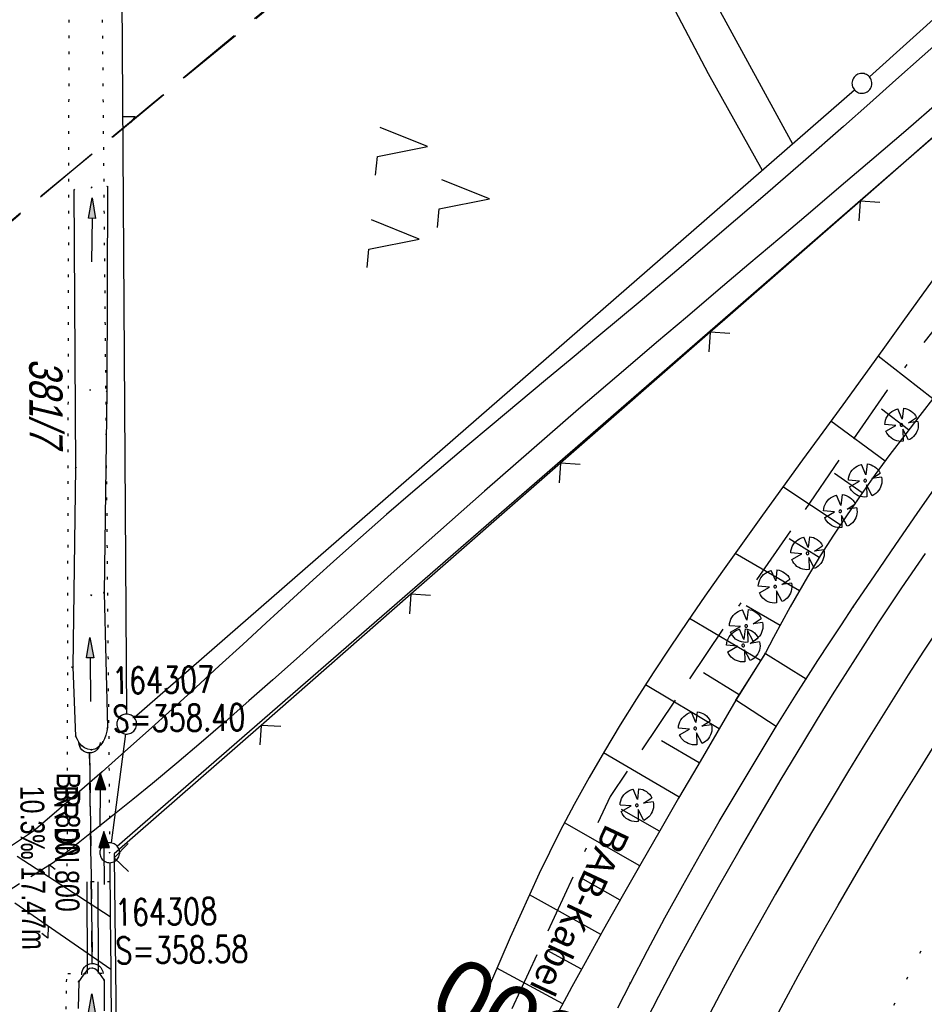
# Model space of a CAD drawing. Extents: x 510037 to 510706, y 460701 to 461658.
# Tile 19 of 34: x 510305 to 510373, y 461220 to 461294. Entities that reach past the tile are written whole.
import ezdxf
from ezdxf.enums import TextEntityAlignment as Align

# ---------------------------------------------------------------- set-up
doc = ezdxf.new("R2010")
doc.units = 0
doc.header["$LTSCALE"] = 10
doc.header["$MEASUREMENT"] = 0
for name, pattern in [('ACAD_ISO16W100', [73, 15, -6.5, 15, -6.5, 15, -7, 1, -7]), ('AUSGEZOGEN', [0]), ('LT00', [0]), ('LT05', [0.7, 0.5, -0.2]), ('LT07', [0.22, 0.02, -0.2]), ('LT11', [0.3, 0.2, -0.1]), ('LT12', [0.4, 0.3, -0.1]), ('LT17', [0.15, 0.1, -0.05]), ('PUNKTX2_STR', [0.6, 0.1, -0.5]), ('STRICHLINIE2', [0.375, 0.25, -0.125])]:
    doc.linetypes.add(name, pattern=pattern)
doc.layers.get('0').update_dxf_attribs({"linetype": 'LT00'})
for name, color, linetype in [('--EK_FBR', 1, 'LT00'), ('--EK_Halt-Pfeil', 4, 'LT00'), ('--EK_Haltung', 7, 'STRICHLINIE2'), ('--EK_Haltung-Text', 140, 'LT00'), ('--EK_Schacht-Text', 5, 'LT00'), ('--EK_ST-93-1', 30, 'LT17'), ('--EL_DFK_AB_L', 21, 'LT00'), ('--EL_DFK_AB_P', 7, 'LT00'), ('--EL_Halt-Pfeil', 4, 'LT00'), ('--EL_Haltung', 182, 'STRICHLINIE2'), ('--EL_Haltung-Text', 182, 'LT00'), ('BAB-KABEL', 220, 'ACAD_ISO16W100'), ('BAB-KABEL_TEXT', 221, 'Continuous'), ('DFK_AB_L', 21, 'LT00'), ('DFK_AB_P', 7, 'LT00'), ('DFK_FLUR_NR', 250, 'LT00'), ('DFK_GZPKT', 250, 'LT00'), ('DFK_KATASTER', 250, 'LT00'), ('DFK_NUTZUNG', 250, 'LT00'), ('DFK_NUTZUNGSGRENZE', 70, 'PUNKTX2_STR'), ('DFK_TOPO-ANL', 252, 'LT00'), ('DL', 182, 'LT12'), ('DL_PFEIL', 201, 'LT00'), ('DL_TEXT', 182, 'LT00'), ('FFH', 61, 'LT05'), ('NSG', 61, 'LT05'), ('PFEIL', 140, 'AUSGEZOGEN'), ('V108_AFBR_BAB', 250, 'LT00'), ('V108_BAUM', 250, 'LT00'), ('V108_BOESCH', 250, 'LT00'), ('V108_BOSCHUNG', 250, 'LT00'), ('V108_FELDWEG', 250, 'LT11'), ('V108_GEHOELZ', 250, 'LT07'), ('V108_GEHWEG', 250, 'LT00'), ('V108_GRABEN', 250, 'LT00'), ('V108_PARK_MS', 1, 'LT00'), ('V108_PK_GR', 1, 'LT00'), ('V108_UK_DURCH', 182, 'LT00'), ('V108_ZAUN', 40, 'LT00')]:
    doc.layers.add(name, color=color, linetype=linetype)
doc.styles.add('Beschrift', font='ARIAL.TTF')
doc.styles.add('Haltungsbeschriftung', font='ARIAL.TTF', dxfattribs={"width": 0.75})
doc.styles.add('schachtbeschriftung', font='romans.shx', dxfattribs={"width": 0.75, "height": 2})
doc.styles.get("Standard").update_dxf_attribs({"font": 'ARIAL.TTF'})

# ---------------------------------------------------------------- blocks, each defined once
blk = doc.blocks.new('SYMB7050')
at = {"color": 0, "linetype": 'ByBlock'}
blk.add_lwpolyline([(0, 0), (0, 0.093), (0.046, 0.058)], dxfattribs=at)
blk = doc.blocks.new('SYMB7010')
at = {"color": 0, "linetype": 'ByBlock'}
for points in [[(-0.031408, 0.499213), (-0.093728, 0.49134), (-0.15457, 0.475719), (-0.212975, 0.452595), (-0.268021, 0.422333), (-0.31884, 0.385411), (-0.36463, 0.342411), (-0.40467, 0.29401), (-0.438329, 0.240973), (-0.465074, 0.184136), (-0.484486, 0.124395), (-0.496256, 0.062692), (-0.5002, 0)], [(0.5002, 0), (0.496256, 0.062692), (0.484485, 0.124395), (0.465074, 0.184136), (0.438329, 0.240973), (0.40467, 0.29401), (0.36463, 0.342411), (0.31884, 0.385411), (0.268021, 0.422333), (0.212975, 0.452595), (0.15457, 0.475719), (0.093728, 0.49134), (0.031408, 0.499213), (-0.031408, 0.499213)], [(-0.5002, 0), (-0.496256, -0.062692), (-0.484486, -0.124395), (-0.465075, -0.184136), (-0.438329, -0.240973), (-0.404671, -0.29401), (-0.36463, -0.342411), (-0.31884, -0.385411), (-0.268021, -0.422333), (-0.212975, -0.452595), (-0.154571, -0.475719), (-0.093728, -0.49134), (-0.031408, -0.499213), (0.031408, -0.499213)], [(0.031408, -0.499213), (0.093728, -0.491341), (0.15457, -0.475719), (0.212975, -0.452595), (0.268021, -0.422333), (0.31884, -0.385411), (0.36463, -0.342411), (0.404671, -0.294011), (0.438329, -0.240974), (0.465075, -0.184136), (0.484486, -0.124395), (0.496256, -0.062692), (0.500201, 0)]]:
    blk.add_lwpolyline(points, dxfattribs=at)
blk = doc.blocks.new('SYMB0003')
at = {"color": 0, "linetype": 'ByBlock'}
for p, q in [((-0.015712, 0), (0.010166, 0.012015)), ((0, -0.021257), (-0.015712, 0)), ((0.010166, 0.012015), (0, -0.021257))]:
    blk.add_line(p, q, dxfattribs=at)
for points in [[(-0.031395, 0.499013), (-0.093691, 0.491144), (-0.154509, 0.475528), (-0.21289, 0.452414), (-0.267913, 0.422164), (-0.318712, 0.385257), (-0.364484, 0.342274), (-0.404509, 0.293893), (-0.438154, 0.240877), (-0.464888, 0.184062), (-0.484292, 0.124345), (-0.496058, 0.062667), (-0.5, 0)], [(0.5, 0), (0.496057, 0.062667), (0.484292, 0.124345), (0.464888, 0.184062), (0.438153, 0.240877), (0.404509, 0.293893), (0.364484, 0.342274), (0.318712, 0.385257), (0.267913, 0.422164), (0.21289, 0.452414), (0.154509, 0.475528), (0.093691, 0.491144), (0.031395, 0.499013), (-0.031395, 0.499013)], [(-0.5, 0), (-0.496058, -0.062667), (-0.484292, -0.124345), (-0.464888, -0.184062), (-0.438154, -0.240877), (-0.404509, -0.293893), (-0.364485, -0.342274), (-0.318712, -0.385257), (-0.267914, -0.422164), (-0.21289, -0.452414), (-0.154509, -0.475529), (-0.093691, -0.491144), (-0.031395, -0.499014), (0.031395, -0.499014)], [(0.031395, -0.499014), (0.093691, -0.491144), (0.154509, -0.475529), (0.21289, -0.452414), (0.267914, -0.422164), (0.318712, -0.385257), (0.364485, -0.342274), (0.404509, -0.293893), (0.438154, -0.240877), (0.464889, -0.184062), (0.484292, -0.124345), (0.496058, -0.062667), (0.5, 0)]]:
    blk.add_lwpolyline(points, dxfattribs=at)
blk = doc.blocks.new('SYMB7221')
at = {"color": 0, "linetype": 'ByBlock'}
for p, q in [((0, 0.435), (-0.11, 0.065)), ((0.11, 0.065), (0, 0.435)), ((0.25, 0.065), (0.11, 0.065)), ((-0.35, -0.065), (-0.46, -0.435)), ((0.35, -0.065), (0.24, -0.435))]:
    blk.add_line(p, q, dxfattribs=at)
for points in [[(-0.1, -0.435), (-0.24, -0.435), (-0.35, -0.065)], [(0.6, -0.435), (0.46, -0.435), (0.35, -0.065)]]:
    blk.add_lwpolyline(points, dxfattribs=at)
blk = doc.blocks.new('SYMB0070')
at = {"color": 0, "linetype": 'ByBlock'}
for p, q in [((-0.5, 0), (0.2, 0)), ((0.5, 0), (0.2, 0.1)), ((0.2, 0.1), (0.2, 0)), ((0.468, 0), (0.21, 0.086)), ((0.21, 0.086), (0.21, -0.086)), ((0.21, -0.086), (0.468, 0)), ((0.22, -0.072), (0.437, 0)), ((0.23, -0.058), (0.405, 0)), ((0.24, -0.045), (0.374, 0)), ((0.342, 0), (0.25, 0.031)), ((0.25, 0.031), (0.25, -0.031)), ((0.25, -0.031), (0.342, 0)), ((0.26, -0.017), (0.31, 0)), ((0.27, -0.003), (0.279, 0))]:
    blk.add_line(p, q, dxfattribs=at)
for points in [[(0.2, 0), (0.2, -0.1), (0.5, 0)], [(0.437, 0), (0.22, 0.072), (0.22, -0.072)], [(0.405, 0), (0.23, 0.058), (0.23, -0.058)], [(0.374, 0), (0.24, 0.045), (0.24, -0.045)], [(0.31, 0), (0.26, 0.017), (0.26, -0.017)], [(0.279, 0), (0.27, 0.003), (0.27, -0.003)]]:
    blk.add_lwpolyline(points, dxfattribs=at)
blk = doc.blocks.new('Pfreil3')
at = {"layer": 'PFEIL'}
blk.add_hatch(color=256, dxfattribs=at).paths.add_polyline_path([(-1.549, 0.273), (-1.549, -0.273), (0, 0)])
for p, q in [((-1.549, 0), (-4.831, 0)), ((-1.549, -0.273), (-1.549, 0.273)), ((-1.549, 0.273), (0, 0)), ((0, 0), (-1.549, -0.273))]:
    blk.add_line(p, q, dxfattribs=at)
blk = doc.blocks.new('SYMB0011')
at = {"color": 0, "linetype": 'ByBlock'}
for p, q in [((0.5, 0), (-0.5, 0)), ((0, 0.5), (0, -0.5))]:
    blk.add_line(p, q, dxfattribs=at)
blk = doc.blocks.new('SYMB1107')
at = {"color": 0, "linetype": 'ByBlock'}
for points in [[(-0.2, 0), (-0.196157, 0.039018), (-0.184776, 0.076537), (-0.166294, 0.111114), (-0.141421, 0.141421), (-0.111114, 0.166294), (-0.076537, 0.184776), (-0.039018, 0.196157), (0, 0.2)], [(0, 0.2), (0.039018, 0.196157), (0.076537, 0.184776), (0.111114, 0.166294), (0.141421, 0.141421), (0.166294, 0.111114), (0.184776, 0.076537), (0.196157, 0.039018), (0.2, 0)]]:
    blk.add_lwpolyline(points, dxfattribs=at)
blk = doc.blocks.new('SYMB1122')
at = {"color": 0, "linetype": 'ByBlock'}
for p, q in [((0.311075, 0.391979), (0.09863, 0.092887)), ((0.09863, 0.092887), (0.418246, 0.260377)), ((-0.475333, -0.172973), (-0.166954, -0.06134)), ((-0.166954, -0.06134), (-0.386962, -0.319059)), ((0.008901, -0.038997), (0.02494, -0.031273)), ((0.377481, -0.336756), (0.093097, -0.145464)), ((0.093097, -0.145464), (0.215406, -0.456826)), ((0.022929, -0.501191), (-0.043246, -0.49913))]:
    blk.add_line(p, q, dxfattribs=at)
for points in [[(-0.508141, 0.010932), (-0.503002, 0.073258), (-0.489922, 0.134413), (-0.469118, 0.19339), (-0.440931, 0.249215), (-0.405825, 0.300971)], [(-0.316293, 0.394214), (-0.150355, 0.155979), (-0.405806, 0.30112)], [(-0.316355, 0.394287), (-0.266036, 0.429988), (-0.211684, 0.459185), (-0.154136, 0.481431), (-0.094277, 0.496382), (-0.033028, 0.50381), (0.028669, 0.503599)], [(0.028669, 0.503599), (0.089866, 0.495753), (0.149621, 0.480392), (0.207015, 0.457753), (0.261166, 0.428184), (0.31124, 0.39214)], [(-0.475728, -0.172816), (-0.494391, -0.113127), (-0.505255, -0.05154), (-0.508141, 0.010932)], [(-0.02494, 0.031273), (-0.036039, 0.017355), (-0.04, 0)], [(-0.04, 0), (-0.036039, -0.017355), (-0.02494, -0.031273), (-0.008901, -0.038997), (0.008901, -0.038997)], [(0.008901, 0.038997), (-0.008901, 0.038997), (-0.02494, 0.031273)], [(0.04, 0), (0.036039, 0.017355), (0.02494, 0.031273), (0.008901, 0.038997)], [(0.02494, -0.031273), (0.036039, -0.017355), (0.04, 0)], [(0.418338, 0.260323), (0.450658, 0.204641), (0.475368, 0.14519), (0.492037, 0.083003), (0.500376, 0.019163), (0.500238, -0.045218), (0.491628, -0.109022), (0.474694, -0.171137), (0.449731, -0.230483), (0.417173, -0.286026), (0.377588, -0.336801)], [(-0.043246, -0.49913), (-0.108608, -0.48859), (-0.172076, -0.469745), (-0.232599, -0.442906), (-0.289176, -0.408519), (-0.340869, -0.367153), (-0.386823, -0.319492)], [(0.215414, -0.456858), (0.153338, -0.479878), (0.088821, -0.494738), (0.022929, -0.501191)]]:
    blk.add_lwpolyline(points, dxfattribs=at)
blk = doc.blocks.new('SYMB0024')
at = {"color": 0, "linetype": 'ByBlock'}
for p, q in [((-0.5, 0.5), (0, 0)), ((0, 0), (0.5, 0.5))]:
    blk.add_line(p, q, dxfattribs=at)

msp = doc.modelspace()

# ---------------------------------------------------------------- linework, layer by layer
at = {"layer": '--EK_FBR'}
for points in [[(510375.036, 461292.939), (510373.068, 461291.184), (510371.101, 461289.429), (510369.131, 461287.676), (510367.157, 461285.928), (510364.115, 461283.259), (510361.058, 461280.606), (510357.988, 461277.969), (510354.907, 461275.345), (510351.814, 461272.735), (510348.711, 461270.135), (510346.703, 461268.461), (510344.693, 461266.789), (510342.683, 461265.116), (510340.676, 461263.441), (510338.674, 461261.76), (510336.677, 461260.072), (510334.689, 461258.375), (510332.712, 461256.666), (510330.747, 461254.942), (510328.955, 461253.346), (510327.172, 461251.738), (510325.397, 461250.122), (510323.628, 461248.5), (510321.861, 461246.874), (510320.094, 461245.249), (510318.325, 461243.625), (510316.552, 461242.006), (510314.773, 461240.395), (510312.984, 461238.793), (510311.273, 461237.282), (510309.555, 461235.779), (510307.831, 461234.281), (510306.105, 461232.787)], [(510374.389, 461287.793), (510371.841, 461285.599), (510369.288, 461283.411), (510366.976, 461281.437), (510364.659, 461279.468), (510362.341, 461277.501), (510360.021, 461275.536), (510357.701, 461273.571), (510355.382, 461271.605), (510353.066, 461269.635), (510350.754, 461267.662), (510347.187, 461264.598), (510343.633, 461261.52), (510340.091, 461258.427), (510336.564, 461255.317), (510333.051, 461252.19), (510331.267, 461250.591), (510329.486, 461248.99), (510327.704, 461247.389), (510325.92, 461245.791), (510324.132, 461244.197), (510322.337, 461242.612), (510320.534, 461241.036), (510318.72, 461239.473), (510316.894, 461237.925), (510315.054, 461236.394), (510313.571, 461235.183), (510312.079, 461233.982), (510310.581, 461232.79), (510309.079, 461231.602), (510307.574, 461230.417)], [(510374.912, 461248.972), (510373.186, 461246.365), (510372.03, 461244.576), (510370.889, 461242.778), (510369.761, 461240.972), (510368.643, 461239.159), (510367.534, 461237.341), (510366.136, 461235.028), (510364.75, 461232.707), (510363.378, 461230.377), (510362.024, 461228.038), (510360.687, 461225.689), (510359.372, 461223.328), (510358.08, 461220.955), (510356.813, 461218.568)], [(510362.28, 461219.19), (510363.738, 461221.88), (510365.227, 461224.555), (510366.743, 461227.214), (510368.285, 461229.858), (510369.849, 461232.49), (510371.434, 461235.109), (510372.799, 461237.333), (510374.18, 461239.547)]]:
    msp.add_lwpolyline(points, dxfattribs=at)
at = {"layer": '--EK_FBR', "linetype": 'LT11', "flags": 128}
for points in [[(510306.105, 461232.787), (510292.216, 461223.83), (510291.06, 461223.096), (510289.895, 461222.375), (510288.725, 461221.664), (510287.55, 461220.959), (510286.374, 461220.256), (510285.199, 461219.553), (510284.027, 461218.844), (510282.861, 461218.127), (510281.406, 461217.211), (510279.96, 461216.279), (510278.521, 461215.336), (510277.086, 461214.387), (510275.652, 461213.435), (510274.217, 461212.485), (510272.777, 461211.54), (510271.329, 461210.605), (510270.245, 461209.916), (510269.159, 461209.231), (510268.073, 461208.544), (510266.991, 461207.853), (510265.917, 461207.152), (510264.852, 461206.437), (510263.801, 461205.704), (510262.766, 461204.948), (510261.751, 461204.166), (510260.759, 461203.352), (510259.584, 461202.314), (510258.452, 461201.225), (510257.365, 461200.088), (510256.326, 461198.906), (510255.339, 461197.681), (510254.407, 461196.416), (510253.533, 461195.112), (510252.721, 461193.772), (510252.026, 461192.504), (510251.382, 461191.21), (510250.784, 461189.893), (510250.228, 461188.556), (510249.709, 461187.202), (510249.223, 461185.835), (510248.766, 461184.456), (510248.333, 461183.069), (510247.919, 461181.678), (510247.421, 461179.927), (510246.943, 461178.173), (510246.481, 461176.417), (510246.031, 461174.659), (510245.589, 461172.9), (510245.151, 461171.14), (510244.713, 461169.381), (510244.272, 461167.622), (510243.71, 461165.422), (510243.14, 461163.224), (510242.562, 461161.027), (510241.981, 461158.831), (510241.398, 461156.635), (510240.816, 461154.438), (510240.319, 461152.553), (510239.822, 461150.669), (510239.319, 461148.787), (510238.809, 461146.907), (510238.285, 461145.031), (510237.746, 461143.16), (510237.187, 461141.294), (510236.644, 461139.559), (510236.086, 461137.828), (510235.516, 461136.1), (510234.938, 461134.375), (510234.358, 461132.65), (510233.78, 461130.925), (510233.207, 461129.198), (510232.417, 461126.759), (510231.644, 461124.314), (510230.887, 461121.864), (510230.142, 461119.411), (510229.407, 461116.954), (510228.872, 461115.152), (510228.336, 461113.35), (510227.797, 461111.55), (510227.251, 461109.752), (510226.693, 461107.957), (510226.122, 461106.168), (510225.532, 461104.384), (510224.934, 461102.641), (510224.32, 461100.904), (510223.695, 461099.17), (510223.062, 461097.439), (510222.427, 461095.709), (510221.794, 461093.978), (510221.167, 461092.245), (510220.551, 461090.508), (510219.891, 461088.593), (510219.246, 461086.673), (510218.611, 461084.75), (510217.984, 461082.824), (510217.359, 461080.897), (510216.734, 461078.97), (510216.103, 461077.044), (510215.463, 461075.121), (510214.936, 461073.565), (510214.404, 461072.01), (510213.872, 461070.455), (510213.345, 461068.899), (510212.825, 461067.341), (510212.317, 461065.779), (510211.825, 461064.212), (510211.355, 461062.639), (510210.908, 461061.059), (510210.491, 461059.47), (510210.259, 461058.527), (510210.032, 461057.583), (510209.806, 461056.639), (510209.575, 461055.697), (510209.332, 461054.758), (510209.073, 461053.824), (510208.793, 461052.897), (510208.484, 461051.978), (510207.951, 461050.597), (510207.343, 461049.243), (510206.661, 461047.921), (510205.908, 461046.635), (510205.085, 461045.389), (510204.195, 461044.186), (510203.24, 461043.031), (510202.221, 461041.928), (510201.141, 461040.881), (510200.082, 461039.96), (510198.976, 461039.093), (510197.827, 461038.283), (510196.639, 461037.532), (510195.416, 461036.843), (510194.163, 461036.218), (510192.883, 461035.66), (510191.582, 461035.17), (510190.262, 461034.752), (510188.928, 461034.409), (510187.585, 461034.141), (510186.283, 461033.956), (510184.977, 461033.839), (510183.666, 461033.785), (510182.352, 461033.786), (510181.034, 461033.839), (510179.714, 461033.937), (510178.391, 461034.075), (510177.065, 461034.246), (510175.738, 461034.446), (510174.41, 461034.669), (510173.081, 461034.909), (510171.751, 461035.16), (510170.421, 461035.417), (510169.091, 461035.674), (510167.763, 461035.926), (510166.435, 461036.167), (510164.388, 461036.508), (510162.344, 461036.813), (510160.302, 461037.087), (510158.263, 461037.331), (510156.226, 461037.552), (510154.189, 461037.751), (510152.154, 461037.934), (510150.118, 461038.103), (510148.083, 461038.264), (510146.046, 461038.419), (510144.008, 461038.572), (510141.749, 461038.743), (510141.414, 461038.768)], [(510307.574, 461230.417), (510293.5, 461221.586), (510292.198, 461220.756), (510290.907, 461219.909), (510289.625, 461219.048), (510288.35, 461218.177), (510287.08, 461217.298), (510285.813, 461216.415), (510284.547, 461215.532), (510282.67, 461214.228), (510280.789, 461212.932), (510278.901, 461211.646), (510277.004, 461210.371), (510275.097, 461209.11), (510273.177, 461207.865), (510272.109, 461207.183), (510271.04, 461206.503), (510269.973, 461205.82), (510268.911, 461205.13), (510267.856, 461204.429), (510266.813, 461203.712), (510265.785, 461202.977), (510264.774, 461202.217), (510263.784, 461201.43), (510262.817, 461200.612), (510261.631, 461199.523), (510260.494, 461198.38), (510259.41, 461197.183), (510258.385, 461195.937), (510257.425, 461194.643), (510256.533, 461193.304), (510255.716, 461191.923), (510255.102, 461190.756), (510254.536, 461189.565), (510254.015, 461188.352), (510253.532, 461187.122), (510253.083, 461185.877), (510252.662, 461184.62), (510252.266, 461183.353), (510251.887, 461182.08), (510251.522, 461180.804), (510251.038, 461179.061), (510250.565, 461177.317), (510250.1, 461175.573), (510249.64, 461173.831), (510249.181, 461172.089), (510248.719, 461170.349), (510248.25, 461168.611), (510247.771, 461166.876), (510247.241, 461165.008), (510246.699, 461163.142), (510246.15, 461161.278), (510245.599, 461159.414), (510245.05, 461157.549), (510244.507, 461155.682), (510243.975, 461153.812), (510243.459, 461151.944), (510242.953, 461150.073), (510242.455, 461148.201), (510241.958, 461146.328), (510241.46, 461144.455), (510240.955, 461142.585), (510240.44, 461140.717), (510239.708, 461138.159), (510238.95, 461135.609), (510238.166, 461133.066), (510237.358, 461130.531), (510236.527, 461128.003), (510235.949, 461126.283), (510235.365, 461124.566), (510234.776, 461122.85), (510234.187, 461121.135), (510233.599, 461119.419), (510233.016, 461117.702), (510232.44, 461115.982), (510231.851, 461114.189), (510231.271, 461112.393), (510230.696, 461110.595), (510230.123, 461108.796), (510229.55, 461106.998), (510228.973, 461105.2), (510228.389, 461103.405), (510227.735, 461101.425), (510227.071, 461099.447), (510226.402, 461097.47), (510225.731, 461095.495), (510225.061, 461093.52), (510224.395, 461091.543), (510223.735, 461089.564), (510223.007, 461087.345), (510222.288, 461085.124), (510221.574, 461082.901), (510220.86, 461080.677), (510220.144, 461078.454), (510219.42, 461076.232), (510218.685, 461074.014), (510218.103, 461072.287), (510217.516, 461070.561), (510216.927, 461068.835), (510216.34, 461067.11), (510215.759, 461065.383), (510215.187, 461063.653), (510214.628, 461061.921), (510214.087, 461060.184), (510213.565, 461058.441), (510213.258, 461057.374), (510212.954, 461056.306), (510212.648, 461055.238), (510212.336, 461054.17), (510212.011, 461053.105), (510211.669, 461052.044), (510211.304, 461050.987), (510210.79, 461049.627), (510210.227, 461048.281), (510209.613, 461046.956), (510208.947, 461045.657), (510208.227, 461044.388), (510207.452, 461043.156), (510206.619, 461041.966), (510205.727, 461040.822), (510204.775, 461039.731), (510203.76, 461038.698), (510202.667, 461037.714), (510201.513, 461036.794), (510200.305, 461035.941), (510199.047, 461035.153), (510197.745, 461034.432), (510196.405, 461033.777), (510195.031, 461033.19), (510193.63, 461032.67), (510192.207, 461032.217), (510190.767, 461031.833), (510189.315, 461031.518), (510187.858, 461031.271), (510186.388, 461031.091), (510184.917, 461030.977), (510183.446, 461030.921), (510181.975, 461030.919), (510180.503, 461030.965), (510179.032, 461031.053), (510177.56, 461031.178), (510176.089, 461031.334), (510174.618, 461031.515), (510173.147, 461031.717), (510171.676, 461031.932), (510170.205, 461032.156), (510168.735, 461032.383), (510167.266, 461032.608), (510165.797, 461032.824), (510163.606, 461033.123), (510161.417, 461033.395), (510159.228, 461033.644), (510157.04, 461033.873), (510154.852, 461034.087), (510152.665, 461034.288), (510150.477, 461034.482), (510148.289, 461034.672), (510146.1, 461034.861), (510143.911, 461035.053), (510141.842, 461035.24), (510139.773, 461035.43), (510139.752, 461035.432)]]:
    msp.add_lwpolyline(points, dxfattribs=at)
at = {"layer": '--EK_Haltung'}
msp.add_line((510310.526, 461222.774), (510310.322, 461238.742), dxfattribs=at)
at = {"layer": '--EL_DFK_AB_L'}
for p, q in [((510312.406, 461231.661), (510451.684, 461352.747)), ((510311.847, 461230.42), (510311.88, 461226.37)), ((510311.88, 461226.37), (510311.92, 461222.39)), ((510311.92, 461222.39), (510312.874, 461111.829))]:
    msp.add_line(p, q, dxfattribs=at)
at = {"layer": '--EL_Haltung'}
msp.add_line((510310.526, 461222.774), (510310.322, 461238.742), dxfattribs=at)
at = {"layer": 'BAB-KABEL', "ltscale": 0.03, "flags": 128}
msp.add_lwpolyline([(510574.854, 461594.797), (510569.709, 461582.702), (510561.197, 461562.126), (510551.358, 461540.285), (510542.348, 461520.114), (510533.339, 461500.769), (510523.916, 461480.839), (510512.925, 461456.785), (510503.173, 461435.53), (510491.516, 461410.888), (510474.146, 461375.68), (510470.859, 461368.066), (510456.674, 461345.86), (510442.111, 461335.81), (510432.931, 461329.474), (510418.518, 461314.174), (510414.451, 461310.683), (510392.53, 461293.882), (510391.469, 461292.794), (510384.563, 461284.244), (510370.438, 461266.049), (510358.864, 461249.204), (510349.555, 461235.403), (510346.847, 461229.517), (510339.039, 461212.715), (510332.433, 461196.665), (510327.779, 461184.214), (510324.163, 461168.348), (510321.559, 461140.499), (510321.109, 461134.948), (510320.207, 461121.149), (510318.96, 461109.13), (510317.768, 461098.77), (510314.001, 461086.177), (510307.387, 461063.506), (510303.808, 461056.081), (510295.354, 461038.149), (510284.521, 461019.14), (510277.078, 461005.45), (510269.639, 460991.858), (510259.079, 460974.133), (510247.227, 460955.03), (510235.378, 460934.178), (510229.775, 460924.434), (510224.086, 460914.625), (510217.196, 460902.584), (510206.179, 460883.308), (510199.385, 460872.008), (510196.631, 460864.652), (510190.018, 460847.767), (510183.495, 460836.65), (510180.008, 460830.874), (510176.148, 460823.975), (510174.496, 460821.683), (510167.06, 460811.484), (510163.849, 460807.726), (510158.702, 460798.437), (510145.591, 460775.749), (510145.515, 460775.622), (510145.337, 460775.342)], dxfattribs=at)
at = {"layer": 'DFK_AB_L'}
for p, q in [((510312.406, 461231.661), (510451.684, 461352.747)), ((510311.847, 461230.42), (510311.88, 461226.37)), ((510311.88, 461226.37), (510311.92, 461222.39)), ((510311.92, 461222.39), (510312.874, 461111.829))]:
    msp.add_line(p, q, dxfattribs=at)
at = {"layer": 'DFK_KATASTER'}
for p, q in [((510369.098, 461289.671), (510434.33, 461348.34)), ((510312.605, 461319.61), (510313.115, 461241.619)), ((510313.686, 461241.362), (510367.975, 461288.677)), ((510313.022, 461240.126), (510311.938, 461231.913)), ((510304.85, 461230.913), (510311.88, 461226.37)), ((510304.687, 461227.393), (510311.92, 461222.39))]:
    msp.add_line(p, q, dxfattribs=at)
at = {"layer": 'DFK_NUTZUNGSGRENZE', "ltscale": 0.2}
for p, q in [((510308.64, 461228.97), (510308.84, 461320.35)), ((510311.04, 461320.359), (510311.834, 461231.92)), ((510308.57, 461221.439), (510308.67, 461222.07)), ((510308.48, 461149.77), (510308.57, 461221.439))]:
    msp.add_line(p, q, dxfattribs=at)
at = {"layer": 'DFK_NUTZUNGSGRENZE', "ltscale": 0.2, "flags": 128}
for points in [[(510311.86, 461228.99), (510310.94, 461228.979), (510310.14, 461228.98), (510308.64, 461228.97)], [(510308.67, 461222.07), (510310.17, 461222.079), (510310.97, 461222.08), (510311.92, 461222.089)]]:
    msp.add_lwpolyline(points, dxfattribs=at)
at = {"layer": 'DFK_TOPO-ANL'}
for p, q in [((510349.55, 461304.05), (510356.94, 461289.91)), ((510357.54, 461295.15), (510363.31, 461284.61)), ((510356.94, 461289.91), (510361.02, 461282.62)), ((510310.17, 461222.079), (510310.14, 461228.98)), ((510310.94, 461228.979), (510310.97, 461222.08))]:
    msp.add_line(p, q, dxfattribs=at)
at = {"layer": 'DL'}
msp.add_line((510310.314, 461238.692), (510310.525, 461222.821), dxfattribs=at)
at = {"layer": 'FFH', "flags": 128}
msp.add_lwpolyline([(510538.036, 461613.135), (510423.5, 461393.5), (510381.5, 461342), (510324.5, 461295.5), (510279.5, 461258), (510299.5, 461092), (510208, 461085.5), (510167.331, 461090.805)], dxfattribs=at)
at = {"layer": 'NSG', "flags": 128}
msp.add_lwpolyline([(510538.039, 461613.133), (510423.576, 461393.414), (510381.683, 461341.803), (510324.571, 461295.457), (510279.534, 461258.227), (510299.748, 461091.799), (510207.873, 461085.736), (510167.445, 461091.032)], dxfattribs=at)
at = {"layer": 'V108_AFBR_BAB'}
for points in [[(510375.036, 461292.939), (510373.068, 461291.184), (510371.101, 461289.429), (510369.131, 461287.676), (510367.157, 461285.928), (510364.115, 461283.259), (510361.058, 461280.606), (510357.988, 461277.969), (510354.907, 461275.345), (510351.814, 461272.735), (510348.711, 461270.135), (510346.703, 461268.461), (510344.693, 461266.789), (510342.683, 461265.116), (510340.676, 461263.441), (510338.674, 461261.76), (510336.677, 461260.072), (510334.689, 461258.375), (510332.712, 461256.666), (510330.747, 461254.942), (510328.955, 461253.346), (510327.172, 461251.738), (510325.397, 461250.122), (510323.628, 461248.5), (510321.861, 461246.874), (510320.094, 461245.249), (510318.325, 461243.625), (510316.552, 461242.006), (510314.773, 461240.395), (510312.984, 461238.793), (510311.273, 461237.282), (510309.555, 461235.779), (510307.831, 461234.281), (510306.105, 461232.787)], [(510374.389, 461287.793), (510371.841, 461285.599), (510369.288, 461283.411), (510366.976, 461281.437), (510364.659, 461279.468), (510362.341, 461277.501), (510360.021, 461275.536), (510357.701, 461273.571), (510355.382, 461271.605), (510353.066, 461269.635), (510350.754, 461267.662), (510347.187, 461264.598), (510343.633, 461261.52), (510340.091, 461258.427), (510336.564, 461255.317), (510333.051, 461252.19), (510331.267, 461250.591), (510329.486, 461248.99), (510327.704, 461247.389), (510325.92, 461245.791), (510324.132, 461244.197), (510322.337, 461242.612), (510320.534, 461241.036), (510318.72, 461239.473), (510316.894, 461237.925), (510315.054, 461236.394), (510313.571, 461235.183), (510312.079, 461233.982), (510310.581, 461232.79), (510309.079, 461231.602), (510307.574, 461230.417)], [(510374.912, 461248.972), (510373.186, 461246.365), (510372.03, 461244.576), (510370.889, 461242.778), (510369.761, 461240.972), (510368.643, 461239.159), (510367.534, 461237.341), (510366.136, 461235.028), (510364.75, 461232.707), (510363.378, 461230.377), (510362.024, 461228.038), (510360.687, 461225.689), (510359.372, 461223.328), (510358.08, 461220.955), (510356.813, 461218.568)], [(510362.28, 461219.19), (510363.738, 461221.88), (510365.227, 461224.555), (510366.743, 461227.214), (510368.285, 461229.858), (510369.849, 461232.49), (510371.434, 461235.109), (510372.799, 461237.333), (510374.18, 461239.547)]]:
    msp.add_lwpolyline(points, dxfattribs=at)
at = {"layer": 'V108_BOESCH'}
for points in [[(510373.824, 461274.277), (510372.729, 461272.742), (510371.634, 461271.208), (510370.128, 461269.117), (510368.617, 461267.031), (510367.101, 461264.948), (510365.583, 461262.867), (510364.065, 461260.785), (510362.55, 461258.7), (510361.039, 461256.61), (510359.536, 461254.513), (510358.041, 461252.406), (510356.709, 461250.505), (510355.39, 461248.593), (510354.088, 461246.67), (510352.807, 461244.734), (510351.55, 461242.783), (510350.323, 461240.817), (510349.128, 461238.834), (510347.97, 461236.834), (510346.853, 461234.814), (510345.78, 461232.773), (510344.988, 461231.192), (510344.221, 461229.6), (510343.474, 461227.998), (510342.743, 461226.387), (510342.024, 461224.77), (510341.314, 461223.147), (510340.607, 461221.52), (510339.901, 461219.891), (510339.19, 461218.261)], [(510374.042, 461265.6), (510372.898, 461264.135), (510371.766, 461262.662), (510370.648, 461261.18), (510369.548, 461259.686), (510368.47, 461258.179), (510367.416, 461256.655), (510366.39, 461255.114), (510365.395, 461253.553), (510364.435, 461251.971), (510363.779, 461250.839), (510363.138, 461249.698), (510362.508, 461248.55), (510361.886, 461247.397), (510361.268, 461246.242), (510359.041, 461242.677), (510357.6, 461240.215), (510356.16, 461237.751), (510354.724, 461235.286), (510353.295, 461232.816), (510351.874, 461230.343), (510350.464, 461227.863), (510349.065, 461225.377), (510347.682, 461222.883), (510346.679, 461221.052), (510345.683, 461219.218)]]:
    msp.add_lwpolyline(points, dxfattribs=at)
at = {"layer": 'V108_BOSCHUNG'}
for p, q in [((510373.88, 461265.394), (510369.766, 461268.615)), ((510372.061, 461263.048), (510370.023, 461264.605)), ((510370.28, 461260.685), (510366.194, 461263.705)), ((510368.552, 461258.295), (510366.474, 461259.768)), ((510366.896, 461255.881), (510362.59, 461258.755)), ((510365.318, 461253.429), (510363.05, 461254.84)), ((510363.827, 461250.923), (510358.981, 461253.733)), ((510362.372, 461248.299), (510359.806, 461249.783)), ((510360.9, 461245.653), (510355.549, 461248.826)), ((510359.292, 461243.079), (510356.589, 461244.723)), ((510357.776, 461240.516), (510352.226, 461243.839)), ((510356.279, 461237.955), (510353.442, 461239.614)), ((510354.775, 461235.373), (510349.047, 461238.695)), ((510353.278, 461232.786), (510350.413, 461234.434)), ((510351.789, 461230.194), (510346.12, 461233.431)), ((510350.313, 461227.596), (510347.539, 461229.167)), ((510348.855, 461224.999), (510343.473, 461227.997)), ((510347.408, 461222.385), (510344.821, 461223.814)), ((510345.982, 461219.769), (510341.017, 461222.465))]:
    msp.add_line(p, q, dxfattribs=at)
at = {"layer": 'V108_FELDWEG', "flags": 128}
for points in [[(510306.105, 461232.787), (510292.216, 461223.83), (510291.06, 461223.096), (510289.895, 461222.375), (510288.725, 461221.664), (510287.55, 461220.959), (510286.374, 461220.256), (510285.199, 461219.553), (510284.027, 461218.844), (510282.861, 461218.127), (510281.406, 461217.211), (510279.96, 461216.279), (510278.521, 461215.336), (510277.086, 461214.387), (510275.652, 461213.435), (510274.217, 461212.485), (510272.777, 461211.54), (510271.329, 461210.605), (510270.245, 461209.916), (510269.159, 461209.231), (510268.073, 461208.544), (510266.991, 461207.853), (510265.917, 461207.152), (510264.852, 461206.437), (510263.801, 461205.704), (510262.766, 461204.948), (510261.751, 461204.166), (510260.759, 461203.352), (510259.584, 461202.314), (510258.452, 461201.225), (510257.365, 461200.088), (510256.326, 461198.906), (510255.339, 461197.681), (510254.407, 461196.416), (510253.533, 461195.112), (510252.721, 461193.772), (510252.026, 461192.504), (510251.382, 461191.21), (510250.784, 461189.893), (510250.228, 461188.556), (510249.709, 461187.202), (510249.223, 461185.835), (510248.766, 461184.456), (510248.333, 461183.069), (510247.919, 461181.678), (510247.421, 461179.927), (510246.943, 461178.173), (510246.481, 461176.417), (510246.031, 461174.659), (510245.589, 461172.9), (510245.151, 461171.14), (510244.713, 461169.381), (510244.272, 461167.622), (510243.71, 461165.422), (510243.14, 461163.224), (510242.562, 461161.027), (510241.981, 461158.831), (510241.398, 461156.635), (510240.816, 461154.438), (510240.319, 461152.553), (510239.822, 461150.669), (510239.319, 461148.787), (510238.809, 461146.907), (510238.285, 461145.031), (510237.746, 461143.16), (510237.187, 461141.294), (510236.644, 461139.559), (510236.086, 461137.828), (510235.516, 461136.1), (510234.938, 461134.375), (510234.358, 461132.65), (510233.78, 461130.925), (510233.207, 461129.198), (510232.417, 461126.759), (510231.644, 461124.314), (510230.887, 461121.864), (510230.142, 461119.411), (510229.407, 461116.954), (510228.872, 461115.152), (510228.336, 461113.35), (510227.797, 461111.55), (510227.251, 461109.752), (510226.693, 461107.957), (510226.122, 461106.168), (510225.532, 461104.384), (510224.934, 461102.641), (510224.32, 461100.904), (510223.695, 461099.17), (510223.062, 461097.439), (510222.427, 461095.709), (510221.794, 461093.978), (510221.167, 461092.245), (510220.551, 461090.508), (510219.891, 461088.593), (510219.246, 461086.673), (510218.611, 461084.75), (510217.984, 461082.824), (510217.359, 461080.897), (510216.734, 461078.97), (510216.103, 461077.044), (510215.463, 461075.121), (510214.936, 461073.565), (510214.404, 461072.01), (510213.872, 461070.455), (510213.345, 461068.899), (510212.825, 461067.341), (510212.317, 461065.779), (510211.825, 461064.212), (510211.355, 461062.639), (510210.908, 461061.059), (510210.491, 461059.47), (510210.259, 461058.527), (510210.032, 461057.583), (510209.806, 461056.639), (510209.575, 461055.697), (510209.332, 461054.758), (510209.073, 461053.824), (510208.793, 461052.897), (510208.484, 461051.978), (510207.951, 461050.597), (510207.343, 461049.243), (510206.661, 461047.921), (510205.908, 461046.635), (510205.085, 461045.389), (510204.195, 461044.186), (510203.24, 461043.031), (510202.221, 461041.928), (510201.141, 461040.881), (510200.082, 461039.96), (510198.976, 461039.093), (510197.827, 461038.283), (510196.639, 461037.532), (510195.416, 461036.843), (510194.163, 461036.218), (510192.883, 461035.66), (510191.582, 461035.17), (510190.262, 461034.752), (510188.928, 461034.409), (510187.585, 461034.141), (510186.283, 461033.956), (510184.977, 461033.839), (510183.666, 461033.785), (510182.352, 461033.786), (510181.034, 461033.839), (510179.714, 461033.937), (510178.391, 461034.075), (510177.065, 461034.246), (510175.738, 461034.446), (510174.41, 461034.669), (510173.081, 461034.909), (510171.751, 461035.16), (510170.421, 461035.417), (510169.091, 461035.674), (510167.763, 461035.926), (510166.435, 461036.167), (510164.388, 461036.508), (510162.344, 461036.813), (510160.302, 461037.087), (510158.263, 461037.331), (510156.226, 461037.552), (510154.189, 461037.751), (510152.154, 461037.934), (510150.118, 461038.103), (510148.083, 461038.264), (510146.046, 461038.419), (510144.008, 461038.572), (510141.749, 461038.743), (510141.414, 461038.768)], [(510307.574, 461230.417), (510293.5, 461221.586), (510292.198, 461220.756), (510290.907, 461219.909), (510289.625, 461219.048), (510288.35, 461218.177), (510287.08, 461217.298), (510285.813, 461216.415), (510284.547, 461215.532), (510282.67, 461214.228), (510280.789, 461212.932), (510278.901, 461211.646), (510277.004, 461210.371), (510275.097, 461209.11), (510273.177, 461207.865), (510272.109, 461207.183), (510271.04, 461206.503), (510269.973, 461205.82), (510268.911, 461205.13), (510267.856, 461204.429), (510266.813, 461203.712), (510265.785, 461202.977), (510264.774, 461202.217), (510263.784, 461201.43), (510262.817, 461200.612), (510261.631, 461199.523), (510260.494, 461198.38), (510259.41, 461197.183), (510258.385, 461195.937), (510257.425, 461194.643), (510256.533, 461193.304), (510255.716, 461191.923), (510255.102, 461190.756), (510254.536, 461189.565), (510254.015, 461188.352), (510253.532, 461187.122), (510253.083, 461185.877), (510252.662, 461184.62), (510252.266, 461183.353), (510251.887, 461182.08), (510251.522, 461180.804), (510251.038, 461179.061), (510250.565, 461177.317), (510250.1, 461175.573), (510249.64, 461173.831), (510249.181, 461172.089), (510248.719, 461170.349), (510248.25, 461168.611), (510247.771, 461166.876), (510247.241, 461165.008), (510246.699, 461163.142), (510246.15, 461161.278), (510245.599, 461159.414), (510245.05, 461157.549), (510244.507, 461155.682), (510243.975, 461153.812), (510243.459, 461151.944), (510242.953, 461150.073), (510242.455, 461148.201), (510241.958, 461146.328), (510241.46, 461144.455), (510240.955, 461142.585), (510240.44, 461140.717), (510239.708, 461138.159), (510238.95, 461135.609), (510238.166, 461133.066), (510237.358, 461130.531), (510236.527, 461128.003), (510235.949, 461126.283), (510235.365, 461124.566), (510234.776, 461122.85), (510234.187, 461121.135), (510233.599, 461119.419), (510233.016, 461117.702), (510232.44, 461115.982), (510231.851, 461114.189), (510231.271, 461112.393), (510230.696, 461110.595), (510230.123, 461108.796), (510229.55, 461106.998), (510228.973, 461105.2), (510228.389, 461103.405), (510227.735, 461101.425), (510227.071, 461099.447), (510226.402, 461097.47), (510225.731, 461095.495), (510225.061, 461093.52), (510224.395, 461091.543), (510223.735, 461089.564), (510223.007, 461087.345), (510222.288, 461085.124), (510221.574, 461082.901), (510220.86, 461080.677), (510220.144, 461078.454), (510219.42, 461076.232), (510218.685, 461074.014), (510218.103, 461072.287), (510217.516, 461070.561), (510216.927, 461068.835), (510216.34, 461067.11), (510215.759, 461065.383), (510215.187, 461063.653), (510214.628, 461061.921), (510214.087, 461060.184), (510213.565, 461058.441), (510213.258, 461057.374), (510212.954, 461056.306), (510212.648, 461055.238), (510212.336, 461054.17), (510212.011, 461053.105), (510211.669, 461052.044), (510211.304, 461050.987), (510210.79, 461049.627), (510210.227, 461048.281), (510209.613, 461046.956), (510208.947, 461045.657), (510208.227, 461044.388), (510207.452, 461043.156), (510206.619, 461041.966), (510205.727, 461040.822), (510204.775, 461039.731), (510203.76, 461038.698), (510202.667, 461037.714), (510201.513, 461036.794), (510200.305, 461035.941), (510199.047, 461035.153), (510197.745, 461034.432), (510196.405, 461033.777), (510195.031, 461033.19), (510193.63, 461032.67), (510192.207, 461032.217), (510190.767, 461031.833), (510189.315, 461031.518), (510187.858, 461031.271), (510186.388, 461031.091), (510184.917, 461030.977), (510183.446, 461030.921), (510181.975, 461030.919), (510180.503, 461030.965), (510179.032, 461031.053), (510177.56, 461031.178), (510176.089, 461031.334), (510174.618, 461031.515), (510173.147, 461031.717), (510171.676, 461031.932), (510170.205, 461032.156), (510168.735, 461032.383), (510167.266, 461032.608), (510165.797, 461032.824), (510163.606, 461033.123), (510161.417, 461033.395), (510159.228, 461033.644), (510157.04, 461033.873), (510154.852, 461034.087), (510152.665, 461034.288), (510150.477, 461034.482), (510148.289, 461034.672), (510146.1, 461034.861), (510143.911, 461035.053), (510141.842, 461035.24), (510139.773, 461035.43), (510139.752, 461035.432)]]:
    msp.add_lwpolyline(points, dxfattribs=at)
at = {"layer": 'V108_GEHOELZ', "flags": 128}
msp.add_lwpolyline([(510381.014, 461203.715), (510371.482, 461182.658), (510349.039, 461138.17), (510348.966, 461137.689), (510348.882, 461137.216), (510348.779, 461136.762), (510348.644, 461136.333), (510348.468, 461135.94), (510348.241, 461135.591), (510347.953, 461135.295), (510347.612, 461135.066), (510347.223, 461134.889), (510346.803, 461134.761), (510346.372, 461134.676), (510345.946, 461134.63), (510345.136, 461134.645), (510344.425, 461134.799), (510343.808, 461135.083), (510343.28, 461135.489), (510342.838, 461136.007), (510342.475, 461136.629), (510342.188, 461137.346), (510341.972, 461138.149), (510341.822, 461139.029), (510341.733, 461139.978), (510341.702, 461140.988), (510341.722, 461142.048), (510341.789, 461143.15), (510341.899, 461144.286), (510342.048, 461145.446), (510342.229, 461146.623), (510342.439, 461147.806), (510342.673, 461148.988), (510342.926, 461150.16), (510343.194, 461151.312), (510343.472, 461152.436), (510343.755, 461153.523), (510344.038, 461154.565), (510344.317, 461155.552), (510344.557, 461156.375), (510344.791, 461157.157), (510345.017, 461157.906), (510345.237, 461158.63), (510345.451, 461159.339), (510345.659, 461160.039), (510345.86, 461160.74), (510346.198, 461161.98), (510346.523, 461163.243), (510346.837, 461164.526), (510347.147, 461165.824), (510347.455, 461167.136), (510347.767, 461168.457), (510348.085, 461169.783), (510348.415, 461171.112), (510348.761, 461172.44), (510349.127, 461173.763), (510349.516, 461175.078), (510349.934, 461176.381), (510350.385, 461177.67), (510350.872, 461178.94), (510351.444, 461180.292), (510352.058, 461181.621), (510352.71, 461182.931), (510353.393, 461184.223), (510354.102, 461185.501), (510354.832, 461186.768), (510355.577, 461188.027), (510356.333, 461189.279), (510357.092, 461190.53), (510357.85, 461191.78), (510358.602, 461193.033), (510359.342, 461194.292), (510360.065, 461195.561), (510360.764, 461196.84), (510361.537, 461198.331), (510362.276, 461199.838), (510362.988, 461201.359), (510363.677, 461202.893), (510364.348, 461204.436), (510365.005, 461205.985), (510365.654, 461207.54), (510366.3, 461209.096), (510366.946, 461210.652), (510367.599, 461212.205), (510368.512, 461214.328), (510369.449, 461216.439), (510370.412, 461218.537), (510371.407, 461220.62), (510372.434, 461222.686), (510373.499, 461224.735), (510374.604, 461226.763), (510375.752, 461228.77), (510376.947, 461230.754), (510377.845, 461232.181), (510378.765, 461233.597), (510379.703, 461235.003), (510380.654, 461236.401), (510381.613, 461237.793), (510382.576, 461239.18), (510383.538, 461240.563), (510384.495, 461241.946), (510385.442, 461243.328), (510386.376, 461244.713), (510387.291, 461246.101), (510388.182, 461247.495), (510389.047, 461248.895), (510389.727, 461250.041), (510390.388, 461251.197), (510391.032, 461252.367), (510391.66, 461253.557), (510392.275, 461254.77), (510392.878, 461256.011), (510393.471, 461257.285), (510394.056, 461258.595), (510394.449, 461259.501), (510394.842, 461260.419), (510395.241, 461261.34), (510395.649, 461262.258), (510396.069, 461263.165), (510396.507, 461264.053), (510396.966, 461264.916), (510397.449, 461265.746), (510397.962, 461266.535), (510398.507, 461267.275), (510399.088, 461267.961), (510399.71, 461268.583), (510400.377, 461269.135), (510401.092, 461269.609), (510401.859, 461269.997), (510402.377, 461270.2), (510402.916, 461270.379), (510403.47, 461270.547), (510404.038, 461270.72), (510404.616, 461270.91), (510405.201, 461271.131), (510406.051, 461271.525), (510406.906, 461272.003), (510407.765, 461272.555), (510408.625, 461273.173), (510409.484, 461273.845), (510410.34, 461274.563), (510411.191, 461275.316), (510412.034, 461276.094), (510412.868, 461276.889), (510413.691, 461277.689), (510414.499, 461278.486), (510415.292, 461279.27), (510416.068, 461280.03), (510416.823, 461280.758), (510417.556, 461281.442), (510418.264, 461282.074), (510418.947, 461282.644), (510419.6, 461283.142), (510420.224, 461283.558), (510420.814, 461283.882), (510421.369, 461284.105), (510421.888, 461284.217), (510422.367, 461284.208), (510422.806, 461284.068), (510423.201, 461283.788), (510423.55, 461283.357), (510423.772, 461282.951), (510423.968, 461282.472), (510424.137, 461281.932), (510424.277, 461281.341), (510424.386, 461280.71), (510424.464, 461280.048), (510424.509, 461279.367), (510424.52, 461278.678), (510424.495, 461277.991), (510424.433, 461277.316), (510424.277, 461276.379), (510424.048, 461275.486), (510423.753, 461274.633), (510423.399, 461273.816), (510422.995, 461273.029), (510422.546, 461272.269), (510422.061, 461271.531), (510421.547, 461270.812), (510421.011, 461270.106), (510420.46, 461269.409), (510419.901, 461268.716), (510419.343, 461268.025), (510418.791, 461267.329), (510418.254, 461266.625), (510417.42, 461265.448), (510416.638, 461264.241), (510415.904, 461263.006), (510415.212, 461261.746), (510414.558, 461260.464), (510413.934, 461259.164), (510413.337, 461257.848), (510412.762, 461256.52), (510412.202, 461255.183), (510411.652, 461253.84), (510411.107, 461252.493), (510410.563, 461251.146), (510410.013, 461249.802), (510409.452, 461248.465), (510408.875, 461247.136), (510408.278, 461245.819), (510407.653, 461244.518), (510406.869, 461242.991), (510406.044, 461241.487), (510405.182, 461240.004), (510404.287, 461238.54), (510403.363, 461237.093), (510402.415, 461235.66), (510401.446, 461234.239), (510400.46, 461232.827), (510399.462, 461231.422), (510398.456, 461230.022), (510397.445, 461228.625), (510396.435, 461227.227), (510395.428, 461225.827), (510394.43, 461224.422), (510393.016, 461222.393), (510391.626, 461220.351), (510390.255, 461218.297), (510388.902, 461216.233), (510387.564, 461214.16), (510386.239, 461212.08), (510384.924, 461209.994), (510383.616, 461207.903), (510382.314, 461205.81), (510381.014, 461203.715)], dxfattribs=at)
at = {"layer": 'V108_GEHWEG'}
for points in [[(510350.145, 461219.469), (510351.094, 461221.342), (510352.377, 461223.808), (510353.691, 461226.258), (510355.032, 461228.694), (510356.4, 461231.115), (510357.791, 461233.524), (510359.203, 461235.92), (510360.634, 461238.304), (510362.083, 461240.678), (510362.828, 461241.886), (510363.58, 461243.091), (510364.338, 461244.29), (510365.213, 461245.651), (510366.097, 461247.005), (510366.989, 461248.354), (510367.888, 461249.699), (510369.48, 461252.056), (510371.086, 461254.404), (510372.703, 461256.744), (510374.33, 461259.077)], [(510362.083, 461240.678), (510359.046, 461242.68), (510361.264, 461246.193), (510364.338, 461244.29)]]:
    msp.add_lwpolyline(points, dxfattribs=at)
at = {"layer": 'V108_GRABEN'}
for points in [[(510311.667, 461281.381), (510311.626, 461265.929), (510311.417, 461250.763), (510311.68, 461240.619)], [(510309.283, 461239.944), (510309.075, 461245.185), (510309.292, 461260.209), (510309.17, 461281.134)], [(510311.68, 461240.619), (510311.623, 461240.328), (510311.552, 461240.041), (510311.451, 461239.763), (510311.307, 461239.499), (510311.142, 461239.292), (510310.943, 461239.117), (510310.719, 461238.991), (510310.477, 461238.935), (510310.201, 461238.967), (510309.936, 461239.083), (510309.707, 461239.26), (510309.535, 461239.469), (510309.4, 461239.701), (510309.283, 461239.944)], [(510311.412, 461221.595), (510311.236, 461221.851), (510311.059, 461222.087), (510310.883, 461222.283), (510310.706, 461222.421), (510310.53, 461222.48), (510310.325, 461222.433), (510310.121, 461222.282), (510309.916, 461222.053), (510309.711, 461221.77), (510309.506, 461221.462)], [(510309.506, 461221.462), (510309.449, 461219.43)], [(510311.412, 461221.595), (510311.413, 461219.264)]]:
    msp.add_lwpolyline(points, dxfattribs=at)
at = {"layer": 'V108_PARK_MS'}
msp.add_lwpolyline([(510351.858, 461217.678), (510353.232, 461220.352), (510354.697, 461223.12), (510356.195, 461225.871), (510357.722, 461228.605), (510359.277, 461231.325), (510360.857, 461234.03), (510362.458, 461236.723), (510364.078, 461239.405), (510365.2, 461241.24), (510366.331, 461243.069), (510367.474, 461244.891), (510368.63, 461246.705), (510369.8, 461248.509), (510371.545, 461251.135), (510373.324, 461253.738)], dxfattribs=at)
at = {"layer": 'V108_ZAUN'}
for p, q in [((510379.684, 461290.173), (510368.397, 461280.293)), ((510357.11, 461270.413), (510345.823, 461260.534)), ((510345.823, 461260.534), (510334.536, 461250.654)), ((510334.536, 461250.654), (510323.249, 461240.775)), ((510312.182, 461230.797), (510312.338, 461215.798))]:
    msp.add_line(p, q, dxfattribs=at)
for points in [[(510368.397, 461280.293), (510358.209, 461271.374), (510357.11, 461270.413)], [(510323.249, 461240.775), (510312.179, 461231.086), (510312.182, 461230.797)]]:
    msp.add_lwpolyline(points, dxfattribs=at)

# ---------------------------------------------------------------- block references
at = {"layer": '--EK_Halt-Pfeil', "xscale": 4.00000000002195, "yscale": 4, "zscale": 4, "rotation": 90.73324999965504}
msp.add_blockref('SYMB0070', (510311.424, 461230.771), dxfattribs=at)
at = {"layer": '--EL_DFK_AB_P', "xscale": 1.500000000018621, "yscale": 1.5, "zscale": 1.5, "rotation": 264.7377099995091}
msp.add_blockref('SYMB0003', (510311.84, 461231.17), dxfattribs=at)
at = {"layer": '--EL_Halt-Pfeil', "xscale": 4.00000000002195, "yscale": 4, "zscale": 4, "rotation": 90.73324999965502}
msp.add_blockref('SYMB0070', (510311.424, 461230.771), dxfattribs=at)
at = {"layer": 'DFK_AB_P', "xscale": 1.500000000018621, "yscale": 1.5, "zscale": 1.5, "rotation": 264.7377099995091}
msp.add_blockref('SYMB0003', (510311.84, 461231.17), dxfattribs=at)
at = {"layer": 'DFK_GZPKT', "xscale": 1.500000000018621, "yscale": 1.5, "zscale": 1.5, "rotation": 264.7377099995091}
for p in [(510368.54, 461289.169), (510313.12, 461240.869)]:
    msp.add_blockref('SYMB7010', p, dxfattribs=at)
at = {"layer": 'DFK_KATASTER', "xscale": 10, "yscale": 10, "zscale": 10}
for p, rotation in [((510312.82, 461286.67), 270.3734899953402), ((510307.27, 461229.349), 359.2324299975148), ((510307.19, 461225.659), 178.643430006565)]:
    msp.add_blockref('SYMB7050', p, dxfattribs=dict(at, rotation=rotation))
at = {"layer": 'DFK_NUTZUNG', "xscale": 10.00000000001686, "yscale": 10, "zscale": 10, "rotation": 264.7377100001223}
msp.add_blockref('SYMB7221', (510336.124, 461280.861), dxfattribs=at)
at = {"layer": 'DL_PFEIL', "xscale": 3.999999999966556, "yscale": 4.000000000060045, "zscale": 4, "rotation": 89.73606791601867}
msp.add_blockref('SYMB0070', (510311.136, 461235.143), dxfattribs=at)
at = {"layer": 'PFEIL'}
for p, rotation in [((510310.522, 461280.546), 89.41104977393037), ((510310.343, 461247.403), 90.50959343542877), ((510310.496, 461220.538), 90.08593832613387)]:
    msp.add_blockref('Pfreil3', p, dxfattribs=dict(at, rotation=rotation))
at = {"layer": 'V108_BAUM', "xscale": 2.500000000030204, "yscale": 2.5, "zscale": 2.5, "rotation": 243.5238000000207}
for p in [(510371.526, 461263.419), (510368.782, 461259.221), (510366.909, 461256.911), (510364.436, 461253.74), (510361.991, 461251.232), (510359.814, 461248.261), (510359.595, 461246.794), (510355.967, 461240.539), (510351.567, 461234.743)]:
    msp.add_blockref('SYMB1122', p, dxfattribs=at)
at = {"layer": 'V108_GEHWEG', "xscale": 0.09999999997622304, "yscale": 0.09999999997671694, "zscale": 0.1, "rotation": 243.5238000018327}
for p in [(510367.888, 461249.699), (510361.264, 461246.193), (510364.338, 461244.29), (510359.046, 461242.68), (510362.083, 461240.678), (510351.094, 461221.342)]:
    msp.add_blockref('SYMB0011', p, dxfattribs=at)
at = {"layer": 'V108_PK_GR', "xscale": 0.09999999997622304, "yscale": 0.09999999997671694, "zscale": 0.1, "rotation": 243.5238000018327}
for p in [(510310.475, 461281.326), (510311.667, 461281.381), (510309.17, 461281.134), (510310.38, 461266.057), (510311.626, 461265.929), (510309.292, 461260.209), (510310.461, 461250.593), (510311.417, 461250.763), (510309.005, 461245.146), (510309.075, 461245.185), (510311.68, 461240.619), (510309.283, 461239.944), (510309.707, 461239.26), (510311.307, 461239.499), (510310.477, 461238.935), (510310.53, 461222.479), (510309.506, 461221.462), (510311.412, 461221.595)]:
    msp.add_blockref('SYMB0011', p, dxfattribs=at)
at = {"layer": 'V108_UK_DURCH', "zscale": 4}
for p, xscale, yscale, rotation in [((510310.312, 461239.492), 4.000000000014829, 3.999999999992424, 180.1338424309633), ((510310.536, 461222.024), 4.000000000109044, 4.000000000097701, 3.573734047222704)]:
    msp.add_blockref('SYMB1107', p, dxfattribs=dict(at, xscale=xscale, yscale=yscale, rotation=rotation))
at = {"layer": 'V108_ZAUN', "yscale": 2.099999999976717, "zscale": 2.1}
for p, xscale, rotation in [((510368.397, 461280.293), 2.099999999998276, 221.1976899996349), ((510357.11, 461270.413), 2.100000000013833, 221.1931200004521), ((510345.823, 461260.534), 2.100000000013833, 221.1931200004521), ((510334.536, 461250.654), 2.100000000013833, 221.1931200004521), ((510323.249, 461240.775), 2.100000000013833, 221.1931200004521), ((510312.182, 461230.797), 2.100000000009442, 270.5971300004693)]:
    msp.add_blockref('SYMB0024', p, dxfattribs=dict(at, xscale=xscale, rotation=rotation))

# ---------------------------------------------------------------- texts
at = {"layer": '--EK_Haltung-Text', "style": 'Haltungsbeschriftung', "width": 0.75}
for s, p in [('10.3‰ 17.47m', (510305.086, 461236.214)), ('BR DN 800', (510307.646, 461236.247))]:
    msp.add_text(s, height=1.8, rotation=-89.26675, dxfattribs=at).set_placement(p)
at = {"layer": '--EK_Schacht-Text', "style": 'schachtbeschriftung', "width": 0.75}
for s, p in [('164307', (510312.016, 461243.145)), ('S=358.40', (510312.053, 461240.265)), ('164308', (510312.239, 461225.676)), ('S=358.58', (510312.276, 461222.796))]:
    msp.add_text(s, height=2, rotation=0.73325, dxfattribs=at).set_placement(p)
at = {"layer": '--EK_ST-93-1', "style": 'Beschrift'}
msp.add_text('164,500', height=5, rotation=-208.20282, dxfattribs=at).set_placement((510359.127, 461209.481), align=Align.MIDDLE_LEFT)
at = {"layer": '--EL_Haltung-Text', "style": 'Haltungsbeschriftung', "width": 0.75}
msp.add_text('BR DN 800', height=1.8, rotation=-89.26675, dxfattribs=at).set_placement((510307.646, 461236.247))
at = {"layer": 'BAB-KABEL_TEXT', "insert": (510346.338, 461227.249), "char_height": 2, "attachment_point": 8, "rotation": 244.87487, "style": 'Beschrift'}
msp.add_mtext('BAB-Kabel', dxfattribs=at)
at = {"layer": 'DFK_FLUR_NR', "oblique": 13.754, "width": 0.75}
msp.add_text('381/7', height=2.5, rotation=-89.66166, dxfattribs=at).set_placement((510305.765, 461268.434))
at = {"layer": 'DL_TEXT', "style": 'Haltungsbeschriftung', "width": 0.75}
msp.add_text('BR 800', height=1.8, rotation=269.38796, dxfattribs=at).set_placement((510307.834, 461237.217))

doc.saveas('drawing.dxf')
